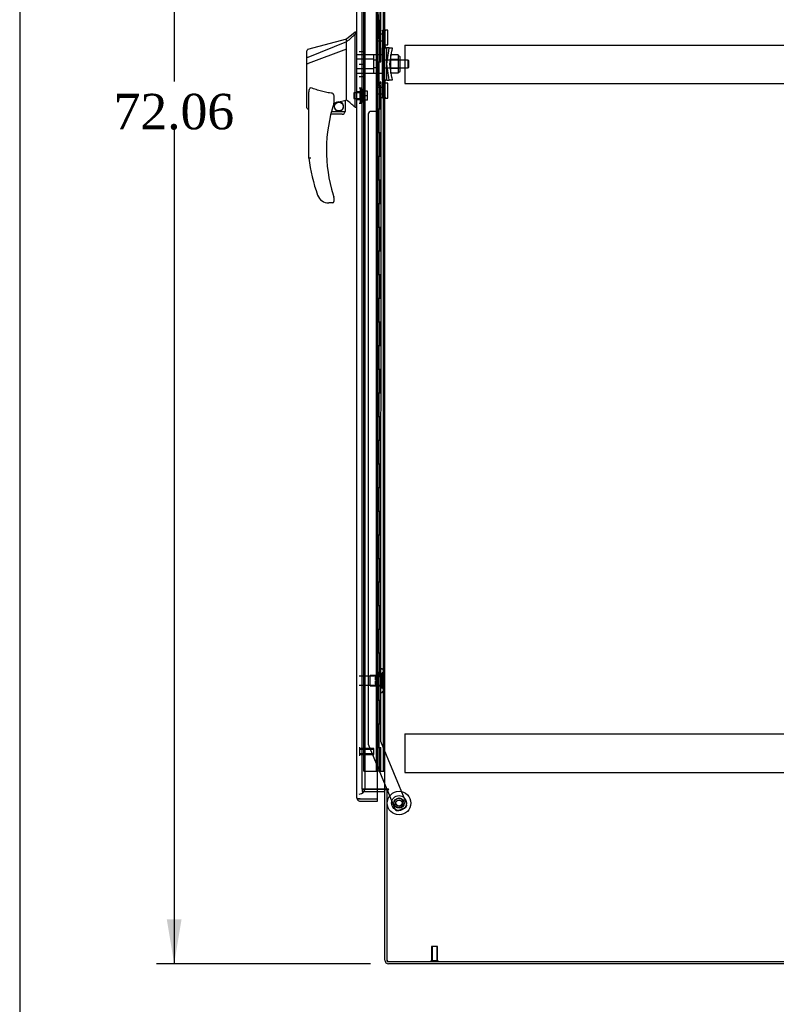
# Model space of a CAD drawing. Header units: inches. Extents: x 1 to 359, y -2 to 239.
# Tile 3 of 18: x 1 to 33, y 81 to 122. Entities that reach past the tile are written whole.
import ezdxf
from ezdxf.enums import TextEntityAlignment as Align
from ezdxf.lldxf.tags import DXFTag

# ---------------------------------------------------------------- set-up
doc = ezdxf.new("R2010")
doc.units = ezdxf.units.IN
doc.header["$MEASUREMENT"] = 0
for name, color, linetype in [('COM53964-5', 7, 'Continuous'), ('COM55523', 7, 'Continuous'), ('COM70220', 7, 'Continuous'), ('COM70838', 7, 'Continuous'), ('COM70839-3', 7, 'Continuous'), ('COM71200-3', 7, 'Continuous'), ('COM71201-6', 7, 'Continuous'), ('COM71202-4', 7, 'Continuous'), ('Default', 7, 'Continuous'), ('HAN86294', 7, 'Continuous'), ('HAN86294_NUT', 7, 'Continuous'), ('HAN86294_SCREW', 7, 'Continuous'), ('HAN86294_WASHER', 7, 'Continuous'), ('HAN_NUT', 7, 'Continuous'), ('NTS18147', 7, 'Continuous'), ('ROL87452', 7, 'Continuous'), ('RVT17786', 7, 'Continuous'), ('RVT19000', 7, 'Continuous'), ('SPC87322', 7, 'Continuous'), ('STD26122', 7, 'Continuous'), ('STD26258', 7, 'Continuous'), ('WAF25376', 7, 'Continuous'), ('WAM30038', 7, 'Continuous')]:
    doc.layers.add(name, color=color, linetype=linetype)
doc.styles.add('SEACAD_Times_New_Roman', font='times.ttf')
tags = doc.linetypes.add('HIDDEN2', pattern=[0.1875, 0.125, -0.0625]).pattern_tags.tags
tags[6:7] = [DXFTag(74, 4), DXFTag(75, 0), DXFTag(340, '0'), DXFTag(46, 0.0), DXFTag(50, 0.0), DXFTag(44, 0.0), DXFTag(45, 0.0)]
tags[4:5] = [DXFTag(74, 4), DXFTag(75, 0), DXFTag(340, '0'), DXFTag(46, 0.0), DXFTag(50, 0.0), DXFTag(44, 0.0), DXFTag(45, 0.0)]
doc.dimstyles.new('HAMMOND_(STH_-_300x200)', dxfattribs={"dimtxt": 1.5, "dimasz": 1.875, "dimexe": 0.75, "dimexo": 0.75, "dimgap": 0.375, "dimtad": 0, "dimtih": 1, "dimtoh": 1, "dimzin": 0, "dimdsep": 46, "dimtxsty": 'SEACAD_Times_New_Roman', "dimblk1": '_SE_FILLED', "dimblk2": '_SE_FILLED', "dimsah": 1, "dimcen": 0.75, "dimadec": 0, "dimazin": 0, "dimtfac": 0.8, "dimtofl": 0, "dimtmove": 0, "dimatfit": 3, "dimfxl": 1, "dimtolj": 1, "dimtzin": 0, "dimarcsym": 0})

# ---------------------------------------------------------------- blocks, each defined once
blk = doc.blocks.new('SE4')
at = {"layer": 'COM53964-5', "color": 7, "linetype": 'HIDDEN2'}
for p, q in [((17.61, 121.248), (17.61, 121.11)), ((17.61, 121.248), (51.985, 121.248)), ((17.61, 121.11), (17.61, 119.761)), ((17.61, 119.761), (17.61, 119.623)), ((17.61, 119.623), (51.985, 119.623)), ((17.61, 92.118), (17.61, 91.98)), ((17.61, 92.118), (51.985, 92.118)), ((17.61, 91.98), (17.61, 90.631)), ((17.61, 90.631), (17.61, 90.493)), ((17.61, 90.493), (51.985, 90.493))]:
    blk.add_line(p, q, dxfattribs=at)
at = {"layer": 'COM55523', "color": 7, "linetype": 'HIDDEN2'}
for p, q in [((15.875, 90.543), (15.875, 150.543)), ((16.415, 90.543), (16.415, 150.543)), ((16.42, 150.552), (16.42, 90.543)), ((16.52, 90.543), (16.52, 150.552)), ((16.706, 90.543), (16.706, 150.543)), ((16.47, 121.543), (16.47, 122.543)), ((16.511, 121.543), (16.511, 122.543)), ((16.415, 121.543), (16.47, 121.543)), ((16.459, 121.543), (16.587, 121.543)), ((16.459, 120.543), (16.459, 121.543)), ((16.556, 120.543), (16.556, 121.543)), ((16.582, 121.543), (16.582, 120.543)), ((16.587, 120.543), (16.587, 121.543)), ((16.415, 120.543), (16.47, 120.543)), ((16.459, 120.543), (16.587, 120.543)), ((16.47, 119.543), (16.47, 120.543)), ((16.511, 119.543), (16.511, 120.543)), ((16.415, 119.543), (16.47, 119.543)), ((16.459, 119.543), (16.587, 119.543)), ((16.459, 118.543), (16.459, 119.543)), ((16.556, 118.543), (16.556, 119.543)), ((16.582, 119.543), (16.582, 118.543)), ((16.587, 118.543), (16.587, 119.543)), ((16.415, 118.543), (16.47, 118.543)), ((16.459, 118.543), (16.587, 118.543)), ((16.47, 117.543), (16.47, 118.543)), ((16.511, 117.543), (16.511, 118.543)), ((16.415, 117.543), (16.47, 117.543)), ((16.459, 117.543), (16.587, 117.543)), ((16.459, 116.543), (16.459, 117.543)), ((16.556, 116.543), (16.556, 117.543)), ((16.582, 117.543), (16.582, 116.543)), ((16.587, 116.543), (16.587, 117.543)), ((16.415, 116.543), (16.47, 116.543)), ((16.459, 116.543), (16.587, 116.543)), ((16.47, 115.543), (16.47, 116.543)), ((16.511, 115.543), (16.511, 116.543)), ((16.415, 115.543), (16.47, 115.543)), ((16.459, 115.543), (16.587, 115.543)), ((16.459, 114.543), (16.459, 115.543)), ((16.556, 114.543), (16.556, 115.543)), ((16.582, 115.543), (16.582, 114.543)), ((16.587, 114.543), (16.587, 115.543)), ((16.415, 114.543), (16.47, 114.543)), ((16.459, 114.543), (16.587, 114.543)), ((16.47, 113.543), (16.47, 114.543)), ((16.511, 113.543), (16.511, 114.543)), ((16.415, 113.543), (16.47, 113.543)), ((16.459, 113.543), (16.587, 113.543)), ((16.459, 112.543), (16.459, 113.543)), ((16.556, 112.543), (16.556, 113.543)), ((16.582, 113.543), (16.582, 112.543)), ((16.587, 112.543), (16.587, 113.543)), ((16.415, 112.543), (16.47, 112.543)), ((16.459, 112.543), (16.587, 112.543)), ((16.47, 111.543), (16.47, 112.543)), ((16.511, 111.543), (16.511, 112.543)), ((16.415, 111.543), (16.47, 111.543)), ((16.459, 111.543), (16.587, 111.543)), ((16.459, 110.543), (16.459, 111.543)), ((16.556, 110.543), (16.556, 111.543)), ((16.582, 111.543), (16.582, 110.543)), ((16.587, 110.543), (16.587, 111.543)), ((16.415, 110.543), (16.47, 110.543)), ((16.459, 110.543), (16.587, 110.543)), ((16.47, 109.543), (16.47, 110.543)), ((16.511, 109.543), (16.511, 110.543)), ((16.415, 109.543), (16.47, 109.543)), ((16.459, 109.543), (16.587, 109.543)), ((16.459, 108.543), (16.459, 109.543)), ((16.556, 108.543), (16.556, 109.543)), ((16.582, 109.543), (16.582, 108.543)), ((16.587, 108.543), (16.587, 109.543)), ((16.415, 108.543), (16.47, 108.543)), ((16.459, 108.543), (16.587, 108.543)), ((16.47, 107.543), (16.47, 108.543)), ((16.511, 107.543), (16.511, 108.543)), ((16.415, 107.543), (16.47, 107.543)), ((16.459, 107.543), (16.587, 107.543)), ((16.459, 106.543), (16.459, 107.543)), ((16.556, 106.543), (16.556, 107.543)), ((16.582, 107.543), (16.582, 106.543)), ((16.587, 106.543), (16.587, 107.543)), ((16.415, 106.543), (16.47, 106.543)), ((16.459, 106.543), (16.587, 106.543)), ((16.47, 105.543), (16.47, 106.543)), ((16.511, 105.543), (16.511, 106.543)), ((16.415, 105.543), (16.47, 105.543)), ((16.459, 105.543), (16.587, 105.543)), ((16.459, 104.543), (16.459, 105.543)), ((16.556, 104.543), (16.556, 105.543)), ((16.582, 105.543), (16.582, 104.543)), ((16.587, 104.543), (16.587, 105.543)), ((16.415, 104.543), (16.47, 104.543)), ((16.459, 104.543), (16.587, 104.543)), ((16.47, 103.543), (16.47, 104.543)), ((16.511, 103.543), (16.511, 104.543)), ((16.415, 103.543), (16.47, 103.543)), ((16.459, 103.543), (16.587, 103.543)), ((16.459, 102.543), (16.459, 103.543)), ((16.556, 102.543), (16.556, 103.543)), ((16.582, 103.543), (16.582, 102.543)), ((16.587, 102.543), (16.587, 103.543)), ((16.415, 102.543), (16.47, 102.543)), ((16.459, 102.543), (16.587, 102.543)), ((16.47, 101.543), (16.47, 102.543)), ((16.511, 101.543), (16.511, 102.543)), ((16.415, 101.543), (16.47, 101.543)), ((16.459, 101.543), (16.587, 101.543)), ((16.459, 100.543), (16.459, 101.543)), ((16.556, 100.543), (16.556, 101.543)), ((16.582, 101.543), (16.582, 100.543)), ((16.587, 100.543), (16.587, 101.543)), ((16.415, 100.543), (16.47, 100.543)), ((16.459, 100.543), (16.587, 100.543)), ((16.47, 99.543), (16.47, 100.543)), ((16.511, 99.543), (16.511, 100.543)), ((16.415, 99.543), (16.47, 99.543)), ((16.459, 99.543), (16.587, 99.543)), ((16.459, 98.543), (16.459, 99.543)), ((16.556, 98.543), (16.556, 99.543)), ((16.582, 99.543), (16.582, 98.543)), ((16.587, 98.543), (16.587, 99.543)), ((16.415, 98.543), (16.47, 98.543)), ((16.459, 98.543), (16.587, 98.543)), ((16.47, 97.543), (16.47, 98.543)), ((16.511, 97.543), (16.511, 98.543)), ((16.415, 97.543), (16.47, 97.543)), ((16.459, 97.543), (16.587, 97.543)), ((16.459, 96.543), (16.459, 97.543)), ((16.556, 96.543), (16.556, 97.543)), ((16.582, 97.543), (16.582, 96.543)), ((16.587, 96.543), (16.587, 97.543)), ((16.415, 96.543), (16.47, 96.543)), ((16.459, 96.543), (16.587, 96.543)), ((16.47, 95.543), (16.47, 96.543)), ((16.511, 95.543), (16.511, 96.543)), ((16.415, 95.543), (16.47, 95.543)), ((16.459, 95.543), (16.587, 95.543)), ((16.459, 94.543), (16.459, 95.543)), ((16.556, 94.543), (16.556, 95.543)), ((16.582, 95.543), (16.582, 94.543)), ((16.587, 94.543), (16.587, 95.543)), ((16.415, 94.543), (16.47, 94.543)), ((16.459, 94.543), (16.587, 94.543)), ((16.47, 93.543), (16.47, 94.543)), ((16.511, 93.543), (16.511, 94.543)), ((16.415, 93.543), (16.47, 93.543)), ((16.459, 93.543), (16.587, 93.543)), ((16.459, 92.543), (16.459, 93.543)), ((16.556, 92.543), (16.556, 93.543)), ((16.582, 93.543), (16.582, 92.543)), ((16.587, 92.543), (16.587, 93.543)), ((16.415, 92.543), (16.47, 92.543)), ((16.459, 92.543), (16.587, 92.543)), ((16.47, 91.543), (16.47, 92.543)), ((16.511, 91.543), (16.511, 92.543)), ((16.415, 91.543), (16.47, 91.543)), ((16.459, 90.543), (16.459, 91.543)), ((16.459, 91.543), (16.587, 91.543)), ((16.556, 90.543), (16.556, 91.543)), ((16.582, 91.543), (16.582, 90.543)), ((16.587, 90.543), (16.587, 91.543)), ((15.875, 90.543), (16.39, 90.543)), ((16.39, 90.543), (16.415, 90.543)), ((16.415, 90.543), (16.42, 90.543)), ((16.459, 90.543), (16.42, 90.543)), ((16.582, 90.543), (16.459, 90.543)), ((16.582, 90.543), (16.706, 90.543)), ((16.706, 90.543), (16.768, 90.543))]:
    blk.add_line(p, q, dxfattribs=at)
at = {"layer": 'COM70220', "color": 7, "linetype": 'HIDDEN2'}
for p, q in [((15.926, 90.076), (15.926, 151.011)), ((15.926, 89.826), (15.926, 90.076))]:
    blk.add_line(p, q, dxfattribs=at)
blk.add_arc((15.676, 89.826), 0.25, 270, 0, dxfattribs=at)
at = {"layer": 'COM70838', "color": 7, "linetype": 'HIDDEN2'}
for p, q in [((16.658, 121.844), (16.658, 121.881)), ((16.658, 121.881), (16.783, 121.881)), ((16.658, 121.844), (16.658, 121.131)), ((16.783, 121.881), (16.783, 121.844)), ((16.783, 121.186), (16.783, 121.844)), ((16.658, 119.756), (16.658, 121.131)), ((16.658, 121.131), (16.716, 121.131)), ((16.716, 119.756), (16.716, 121.131)), ((16.716, 121.131), (16.841, 121.131)), ((16.841, 119.756), (16.841, 121.131)), ((16.943, 121.131), (16.841, 121.131)), ((16.843, 120.443), (16.925, 121.006)), ((16.925, 121.006), (16.943, 121.131)), ((16.943, 121.131), (17.07, 121.131)), ((16.97, 120.443), (17.052, 121.006)), ((17.07, 121.131), (17.052, 121.006)), ((16.925, 119.881), (16.843, 120.443)), ((17.052, 119.881), (16.97, 120.443)), ((16.716, 119.756), (16.658, 119.756)), ((16.658, 119.756), (16.658, 119.042)), ((16.841, 119.756), (16.716, 119.756)), ((16.783, 119.042), (16.783, 119.728)), ((16.841, 119.756), (16.943, 119.756)), ((16.943, 119.756), (16.925, 119.881)), ((17.07, 119.756), (16.943, 119.756)), ((17.052, 119.881), (17.07, 119.756)), ((16.658, 119.006), (16.658, 119.042)), ((16.783, 119.006), (16.658, 119.006)), ((16.783, 119.042), (16.783, 119.006))]:
    blk.add_line(p, q, dxfattribs=at)
for centre, start, end in [((16.9, 121.186), 180, 208.0398), ((16.9, 119.728), 166.4554, 180)]:
    blk.add_arc(centre, 0.117, start, end, dxfattribs=at)
at = {"layer": 'COM70839-3', "color": 7, "linetype": 'HIDDEN2'}
for p, q in [((16.596, 121.194), (16.583, 149.071)), ((16.525, 122.319), (16.526, 121.306)), ((16.526, 119.58), (16.525, 118.568)), ((16.596, 119.693), (16.583, 91.815)), ((16.064, 118.318), (16.052, 91.735)), ((16.4, 118.443), (16.189, 118.443)), ((16.061, 91.687), (16.851, 89.779)), ((16.583, 91.815), (17.682, 89.159)), ((16.863, 89.749), (17.191, 88.956)), ((17.614, 88.995), (17.355, 88.888))]:
    blk.add_line(p, q, dxfattribs=at)
at = {"layer": 'COM70839-3', "color": 7, "linetype": 'Continuous'}
blk.add_line((16.851, 89.779), (16.863, 89.749), dxfattribs=at)
at = {"layer": 'COM70839-3', "color": 7, "linetype": 'HIDDEN2'}
blk.add_circle((17.363, 89.195), 0.129, dxfattribs=at)
for centre, start, end in [((16.651, 121.306), 180.0275, 243.9236), ((16.651, 119.58), 116.0764, 179.9725), ((16.189, 118.318), 89.9725, 179.9725), ((16.4, 118.568), 269.9725, 359.9725), ((16.177, 91.734), 179.9725, 202.4845), ((17.567, 89.111), 292.4845, 22.4845), ((17.307, 89.003), 202.4845, 292.4845)]:
    blk.add_arc(centre, 0.125, start, end, dxfattribs=at)
at = {"layer": 'COM71200-3', "color": 7, "linetype": 'HIDDEN2'}
for p, q in [((15.801, 89.779), (15.801, 151.089)), ((16.456, 89.779), (15.801, 89.779))]:
    blk.add_line(p, q, dxfattribs=at)
at = {"layer": 'COM71200-3', "color": 7, "linetype": 'Continuous'}
for p, q in [((16.768, 89.779), (16.768, 151.089)), ((16.72, 89.779), (16.456, 89.779)), ((16.72, 89.779), (16.768, 89.779)), ((16.911, 89.779), (16.768, 89.779)), ((16.911, 89.749), (16.863, 89.749)), ((16.863, 82.499), (16.863, 89.749)), ((16.863, 82.499), (52.733, 82.499))]:
    blk.add_line(p, q, dxfattribs=at)
blk.add_arc((16.911, 89.764), 0.015, 270, 90, dxfattribs=at)
at = {"layer": 'COM71201-6', "color": 7, "linetype": 'HIDDEN2'}
for p, q in [((15.801, 89.779), (15.801, 89.684)), ((15.801, 89.779), (16.456, 89.779)), ((15.801, 89.684), (16.456, 89.684))]:
    blk.add_line(p, q, dxfattribs=at)
at = {"layer": 'COM71201-6', "color": 7, "linetype": 'Continuous'}
for p, q in [((16.456, 89.779), (16.72, 89.779)), ((16.456, 89.684), (16.72, 89.684)), ((16.768, 82.547), (16.768, 89.749)), ((16.863, 89.749), (16.768, 89.749)), ((52.685, 82.404), (16.911, 82.404))]:
    blk.add_line(p, q, dxfattribs=at)
for centre, radius, start, end in [((16.72, 89.636), 0.143, 52.2051, 90), ((16.72, 89.636), 0.048, 0, 90), ((16.911, 82.547), 0.143, 180, 270)]:
    blk.add_arc(centre, radius, start, end, dxfattribs=at)
at = {"layer": 'COM71201-6', "color": 7, "linetype": 'HIDDEN2'}
blk.add_arc((16.911, 82.547), 0.048, 180, 270, dxfattribs=at)
at = {"layer": 'COM71202-4', "color": 7, "linetype": 'Continuous'}
for p, q in [((15.581, 89.42), (15.581, 151.666)), ((16.456, 89.372), (16.456, 151.714)), ((15.581, 89.42), (15.581, 89.42)), ((15.581, 89.42), (15.581, 89.42)), ((15.661, 89.372), (15.61, 89.333)), ((15.724, 89.372), (15.61, 89.372)), ((15.661, 89.372), (15.724, 89.372)), ((15.724, 89.372), (15.724, 89.372)), ((15.724, 89.372), (16.456, 89.372)), ((15.724, 89.372), (16.456, 89.372)), ((15.724, 89.277), (16.456, 89.277)), ((16.456, 89.277), (16.456, 89.372))]:
    blk.add_line(p, q, dxfattribs=at)
for start, end in [(180, 180.0762), (180.1561, 217.5036), (217.5036, 270)]:
    blk.add_arc((15.724, 89.42), 0.143, start, end, dxfattribs=at)
blk.add_open_spline([(15.61, 89.372), (15.601, 89.38), (15.593, 89.388), (15.586, 89.4), (15.584, 89.404), (15.581, 89.412), (15.581, 89.416), (15.581, 89.42)], degree=3, knots=[0, 0, 0, 0, 0.5, 0.5, 0.75, 0.75, 1, 1, 1, 1], dxfattribs=at)
at = {"layer": 'HAN86294', "color": 7, "linetype": 'Continuous'}
for p, q in [((15.501, 121.793), (15.146, 121.493)), ((15.581, 121.793), (15.498, 121.793)), ((15.501, 121.793), (15.501, 121.691)), ((15.501, 121.632), (15.501, 121.691)), ((15.501, 121.545), (15.501, 121.632)), ((15.146, 121.493), (13.498, 121.052)), ((15.146, 121.381), (13.51, 120.725)), ((15.146, 121.381), (15.146, 121.493)), ((15.146, 121.234), (15.146, 121.381)), ((15.146, 121.14), (15.146, 121.234)), ((15.501, 119.055), (15.501, 121.545)), ((13.466, 120.7), (13.466, 120.997)), ((15.146, 121.067), (13.522, 120.464)), ((15.146, 121.067), (15.146, 121.14)), ((15.146, 119.182), (15.146, 121.067)), ((13.466, 120.466), (13.466, 120.7)), ((13.466, 118.593), (13.466, 120.466)), ((13.52, 120.464), (13.522, 120.464)), ((13.546, 116.46), (13.546, 119.131)), ((15.146, 119.036), (15.146, 119.182)), ((14.606, 119.05), (14.606, 118.787)), ((14.606, 118.801), (14.733, 118.83)), ((14.816, 118.849), (15.051, 118.904)), ((15.081, 118.907), (15.146, 118.923)), ((15.081, 118.907), (15.081, 118.908)), ((15.081, 118.908), (15.081, 118.443)), ((15.146, 118.923), (15.146, 119.036)), ((15.501, 118.65), (15.501, 119.055)), ((13.54, 118.535), (13.546, 118.537)), ((14.956, 118.318), (14.475, 118.318)), ((14.507, 118.443), (15.081, 118.443)), ((15.501, 118.625), (15.501, 118.65)), ((15.501, 118.623), (15.581, 118.623)), ((14.108, 114.658), (14.107, 114.656)), ((14.546, 114.568), (14.391, 114.568)), ((14.606, 114.806), (14.606, 114.628))]:
    blk.add_line(p, q, dxfattribs=at)
at = {"layer": 'HAN86294', "color": 7, "linetype": 'HIDDEN2'}
for p, q in [((16.283, 120.839), (15.581, 120.839)), ((16.283, 120.839), (16.283, 120.643)), ((16.283, 120.643), (15.581, 120.643)), ((16.283, 120.643), (16.283, 120.244)), ((16.408, 120.603), (16.283, 120.603)), ((16.408, 120.603), (16.408, 120.443)), ((16.408, 120.443), (16.408, 120.283)), ((17.743, 120.603), (16.783, 120.603)), ((17.743, 120.283), (17.743, 120.603)), ((17.773, 120.573), (17.743, 120.603)), ((17.773, 120.313), (17.773, 120.573)), ((16.283, 120.244), (15.581, 120.244)), ((16.283, 120.048), (15.581, 120.048)), ((16.408, 120.283), (16.283, 120.283)), ((16.283, 120.244), (16.283, 120.048)), ((16.783, 120.283), (17.743, 120.283)), ((17.743, 120.283), (17.773, 120.313)), ((15.706, 119.268), (15.581, 119.268)), ((15.706, 119.268), (15.706, 118.943)), ((15.581, 118.943), (15.706, 118.943))]:
    blk.add_line(p, q, dxfattribs=at)
at = {"layer": 'HAN86294', "color": 7, "linetype": 'Continuous'}
blk.add_circle((14.819, 118.647), 0.188, dxfattribs=at)
for centre, radius, start, end in [((13.526, 120.997), 0.06, 105.824, 180.0185), ((13.51, 120.824), 0.361, 262.9065, 271.5232), ((20.71, 116.797), 6.417, 162.105, 197.0102), ((14.546, 118.787), 0.06, 342.105, 0), ((14.819, 118.647), 0.202, 115.2676, 90.8956), ((14.557, 119.775), 0.961, 280.5316, 285.6316), ((-21.265, 75.477), 56.686, 49.5649, 50.0347), ((13.526, 118.593), 0.06, 179.9998, 283.6214), ((14.956, 118.443), 0.125, 270, 310.5358), ((14.956, 118.443), 0.125, 310.5358, 346.1135), ((14.956, 118.443), 0.125, 346.1135, 0), ((20.886, 117.396), 7.4, 187.261, 199.7146), ((14.391, 115.068), 0.5, 199.7146, 235.4377), ((14.391, 115.068), 0.5, 235.4377, 270), ((14.546, 114.628), 0.06, 270, 0), ((14.546, 114.806), 0.06, 0, 17.895)]:
    blk.add_arc(centre, radius, start, end, dxfattribs=at)
blk.add_open_spline([(15.501, 121.691), (15.382, 121.588), (15.264, 121.484), (15.146, 121.381)], degree=3, dxfattribs=at)
for points, knots in [([(13.51, 120.725), (13.498, 120.724), (13.486, 120.72), (13.47, 120.711), (13.466, 120.706), (13.466, 120.7)], [0, 0, 0, 0, 0.5, 0.5, 1, 1, 1, 1]), ([(13.546, 119.131), (13.546, 119.188), (13.55, 119.246), (13.564, 119.331), (13.571, 119.359), (13.585, 119.4), (13.591, 119.414), (13.603, 119.432), (13.608, 119.437), (13.621, 119.445), (13.629, 119.446), (13.636, 119.443)], [0, 0, 0, 0, 0.5, 0.5, 0.75, 0.75, 0.875, 0.875, 0.9375, 0.9375, 1, 1, 1, 1]), ([(14.546, 119.205), (14.468, 119.215), (14.39, 119.228), (14.236, 119.258), (14.159, 119.275), (14.006, 119.314), (13.931, 119.337), (13.782, 119.386), (13.709, 119.414), (13.636, 119.443)], [0, 0, 0, 0, 0.25, 0.25, 0.5, 0.5, 0.75, 0.75, 1, 1, 1, 1]), ([(14.546, 119.205), (14.55, 119.204), (14.553, 119.203), (14.56, 119.199), (14.563, 119.196), (14.571, 119.188), (14.575, 119.182), (14.582, 119.169), (14.585, 119.162), (14.59, 119.149), (14.593, 119.142), (14.598, 119.121), (14.601, 119.107), (14.604, 119.086), (14.605, 119.079), (14.606, 119.064), (14.606, 119.057), (14.606, 119.05)], [0, 0, 0, 0, 0.0625, 0.0625, 0.125, 0.125, 0.25, 0.25, 0.375, 0.375, 0.5, 0.5, 0.75, 0.75, 0.875, 0.875, 1, 1, 1, 1]), ([(15.051, 118.904), (15.055, 118.905), (15.059, 118.906), (15.066, 118.907), (15.069, 118.908), (15.077, 118.909), (15.081, 118.909), (15.081, 118.908)], [0, 0, 0, 0, 0.25, 0.25, 0.5, 0.5, 1, 1, 1, 1]), ([(13.636, 116.466), (13.63, 116.466), (13.624, 116.465), (13.612, 116.465), (13.607, 116.464), (13.591, 116.463), (13.58, 116.463), (13.568, 116.462), (13.564, 116.461), (13.558, 116.461), (13.555, 116.461), (13.55, 116.461), (13.549, 116.461), (13.546, 116.46), (13.546, 116.46), (13.546, 116.46)], [0, 0, 0, 0, 0.125, 0.125, 0.25, 0.25, 0.5, 0.5, 0.625, 0.625, 0.75, 0.75, 0.875, 0.875, 1, 1, 1, 1]), ([(14.573, 114.919), (14.578, 114.902), (14.584, 114.885), (14.592, 114.859), (14.595, 114.851), (14.598, 114.839), (14.6, 114.835), (14.601, 114.83), (14.602, 114.828), (14.603, 114.826), (14.603, 114.825), (14.603, 114.825)], [0, 0, 0, 0, 0.5, 0.5, 0.75, 0.75, 0.875, 0.875, 0.9375, 0.9375, 1, 1, 1, 1])]:
    blk.add_open_spline(points, degree=3, knots=knots, dxfattribs=at)
at = {"layer": 'HAN86294_NUT', "color": 7, "linetype": 'HIDDEN2'}
for p, q in [((17, 120.827), (17, 120.635)), ((17.325, 120.827), (17, 120.827)), ((17.325, 120.827), (17.325, 120.731)), ((17.375, 120.776), (17.325, 120.776)), ((17.405, 120.141), (17.405, 120.746)), ((17, 120.635), (17, 120.251)), ((17.325, 120.635), (17, 120.635)), ((17.325, 120.731), (17.325, 120.635)), ((17.325, 120.635), (17.325, 120.443)), ((17.325, 120.443), (17.325, 120.251)), ((17, 120.251), (17, 120.059)), ((17.325, 120.251), (17, 120.251)), ((17.325, 120.059), (17, 120.059)), ((17.325, 120.251), (17.325, 120.155)), ((17.325, 120.155), (17.325, 120.059)), ((17.325, 120.111), (17.375, 120.111))]:
    blk.add_line(p, q, dxfattribs=at)
for centre, start, end in [((17.375, 120.746), 0, 90), ((17.375, 120.141), 270, 0)]:
    blk.add_arc(centre, 0.03, start, end, dxfattribs=at)
at = {"layer": 'HAN86294_SCREW', "color": 7, "linetype": 'HIDDEN2'}
for p, q in [((15.451, 119.221), (15.451, 118.989)), ((15.826, 119.221), (15.451, 119.221)), ((15.826, 119.368), (15.826, 118.843)), ((15.896, 119.368), (15.826, 119.368)), ((15.896, 119.368), (15.896, 118.843)), ((16.033, 119.298), (15.896, 119.298)), ((16.033, 119.105), (15.896, 119.105)), ((16.033, 119.105), (16.033, 119.298)), ((16.033, 118.913), (16.033, 119.105)), ((15.451, 118.989), (15.826, 118.989)), ((15.826, 118.843), (15.896, 118.843)), ((16.033, 118.913), (15.896, 118.913))]:
    blk.add_line(p, q, dxfattribs=at)
at = {"layer": 'HAN86294_WASHER', "color": 7, "linetype": 'HIDDEN2'}
for p, q in [((15.736, 119.417), (15.676, 119.417)), ((15.736, 118.794), (15.736, 119.417)), ((15.796, 119.417), (15.736, 119.417)), ((15.736, 118.794), (15.736, 119.417)), ((15.796, 118.794), (15.796, 119.417)), ((15.676, 118.794), (15.736, 118.794)), ((15.736, 118.794), (15.796, 118.794))]:
    blk.add_line(p, q, dxfattribs=at)
at = {"layer": 'HAN_NUT', "color": 7, "linetype": 'HIDDEN2'}
for p, q in [((15.676, 120.973), (15.891, 120.973)), ((15.891, 120.443), (15.891, 120.973)), ((15.676, 120.443), (15.891, 120.443)), ((15.891, 119.913), (15.891, 120.443)), ((15.676, 119.913), (15.891, 119.913))]:
    blk.add_line(p, q, dxfattribs=at)
at = {"layer": 'NTS18147', "color": 7, "linetype": 'HIDDEN2'}
for p, q in [((16.146, 94.152), (16.146, 94.592)), ((16.584, 94.592), (16.146, 94.592)), ((16.584, 94.867), (16.584, 94.872)), ((16.647, 94.872), (16.584, 94.872)), ((16.584, 94.867), (16.584, 94.679)), ((16.584, 94.867), (16.647, 94.867)), ((16.584, 94.679), (16.584, 94.561)), ((16.647, 94.679), (16.584, 94.679)), ((16.584, 94.561), (16.584, 94.183)), ((16.584, 94.561), (16.647, 94.561)), ((16.647, 94.867), (16.647, 94.872)), ((16.647, 94.561), (16.647, 94.679)), ((16.709, 94.718), (16.709, 94.773)), ((16.146, 94.152), (16.584, 94.152)), ((16.584, 94.183), (16.584, 94.065)), ((16.647, 94.183), (16.584, 94.183)), ((16.647, 94.065), (16.647, 94.183)), ((16.584, 94.065), (16.584, 93.877)), ((16.584, 94.065), (16.647, 94.065)), ((16.584, 93.877), (16.584, 93.872)), ((16.647, 93.877), (16.584, 93.877)), ((16.584, 93.872), (16.647, 93.872)), ((16.647, 93.877), (16.647, 93.872)), ((16.709, 93.971), (16.709, 94.026))]:
    blk.add_line(p, q, dxfattribs=at)
blk.add_arc((16.39, 94.372), 0.318, 323.6338, 36.3662, dxfattribs=at)
for centre, start_param, end_param in [((16.39, 94.773), 2.506883, 3.776302), ((16.39, 94.718), 2.506883, 3.141593), ((16.39, 94.026), 3.141593, 3.776302), ((16.39, 93.971), 2.506883, 3.776302)]:
    blk.add_ellipse(centre, major_axis=(-0.318, 0), ratio=0.5, start_param=start_param, end_param=end_param, dxfattribs=at)
at = {"layer": 'ROL87452', "color": 7, "linetype": 'HIDDEN2'}
for radius in [0.5, 0.206]:
    blk.add_circle((17.363, 89.195), radius, dxfattribs=at)
at = {"layer": 'RVT17786', "color": 7, "linetype": 'HIDDEN2'}
blk.add_circle((17.363, 89.195), 0.217, dxfattribs=at)
at = {"layer": 'RVT19000', "color": 7, "linetype": 'HIDDEN2'}
for p, q in [((16.446, 121.428), (16.446, 121.709)), ((16.658, 121.709), (16.446, 121.709)), ((16.783, 121.764), (16.658, 121.764)), ((16.783, 121.881), (16.783, 121.881)), ((16.896, 121.881), (16.783, 121.881)), ((16.896, 121.256), (16.896, 121.881)), ((16.446, 121.428), (16.658, 121.428)), ((16.658, 121.374), (16.783, 121.374)), ((16.783, 121.256), (16.896, 121.256)), ((16.783, 119.513), (16.658, 119.513)), ((16.896, 119.63), (16.783, 119.63)), ((16.896, 119.005), (16.896, 119.63)), ((16.446, 119.177), (16.446, 119.458)), ((16.658, 119.458), (16.446, 119.458)), ((16.446, 119.177), (16.658, 119.177)), ((16.658, 119.123), (16.783, 119.123)), ((16.783, 119.005), (16.783, 119.006)), ((16.783, 119.005), (16.896, 119.005))]:
    blk.add_line(p, q, dxfattribs=at)
at = {"layer": 'SPC87322', "color": 7, "linetype": 'HIDDEN2'}
for p, q in [((16.658, 120.836), (16.283, 120.836)), ((16.783, 120.681), (16.658, 120.681)), ((16.783, 120.671), (16.658, 120.671)), ((16.283, 120.051), (16.658, 120.051)), ((16.783, 120.216), (16.658, 120.216)), ((16.783, 120.206), (16.658, 120.206))]:
    blk.add_line(p, q, dxfattribs=at)
at = {"layer": 'STD26122', "color": 7, "linetype": 'HIDDEN2'}
for p, q in [((16.641, 94.557), (15.676, 94.557)), ((16.641, 94.557), (16.641, 94.187)), ((16.676, 94.522), (16.641, 94.557)), ((16.676, 94.222), (16.676, 94.522)), ((15.676, 94.187), (16.641, 94.187)), ((16.641, 94.187), (16.676, 94.222))]:
    blk.add_line(p, q, dxfattribs=at)
at = {"layer": 'STD26258', "color": 7, "linetype": 'HIDDEN2'}
for p, q in [((15.707, 91.528), (15.676, 91.528)), ((15.676, 91.216), (15.707, 91.216)), ((15.707, 91.216), (15.707, 91.528)), ((16.301, 91.497), (15.707, 91.497)), ((16.301, 91.466), (15.707, 91.466)), ((16.301, 91.278), (15.707, 91.278)), ((15.707, 91.247), (16.301, 91.247)), ((16.301, 91.247), (16.301, 91.497)), ((18.988, 83.124), (18.738, 83.124)), ((18.738, 83.124), (18.738, 82.53)), ((18.768, 83.124), (18.768, 82.53)), ((18.957, 83.124), (18.957, 82.53)), ((18.988, 82.53), (18.988, 83.124)), ((19.019, 82.53), (18.707, 82.53)), ((18.707, 82.53), (18.707, 82.499)), ((19.019, 82.499), (19.019, 82.53))]:
    blk.add_line(p, q, dxfattribs=at)
at = {"layer": 'WAF25376', "color": 7, "linetype": 'HIDDEN2'}
for radius in [0.315, 0.14]:
    blk.add_circle((17.363, 89.195), radius, dxfattribs=at)
at = {"layer": 'WAM30038', "color": 7, "linetype": 'HIDDEN2'}
for p, q in [((16.371, 94.546), (16.371, 94.6)), ((16.416, 94.574), (16.371, 94.546)), ((16.371, 94.521), (16.416, 94.549)), ((16.371, 94.546), (16.387, 94.533)), ((16.371, 94.39), (16.371, 94.521)), ((16.387, 94.533), (16.426, 94.558)), ((16.435, 94.747), (16.435, 93.997)), ((16.459, 94.747), (16.435, 94.747)), ((16.459, 94.747), (16.459, 93.997)), ((16.416, 94.39), (16.371, 94.39)), ((16.371, 94.223), (16.371, 94.355)), ((16.371, 94.355), (16.416, 94.355)), ((16.416, 94.195), (16.371, 94.223)), ((16.387, 94.211), (16.371, 94.198)), ((16.371, 94.144), (16.371, 94.198)), ((16.371, 94.198), (16.416, 94.17)), ((16.425, 94.187), (16.387, 94.211)), ((16.435, 93.997), (16.459, 93.997))]:
    blk.add_line(p, q, dxfattribs=at)
for centre, radius, start, end in [((15.85, 95.275), 0.85, 311.7058, 313.4493), ((16.417, 94.372), 0.0181, 1.7718, 93.073), ((16.417, 94.373), 0.0182, 267.1609, 357.9942), ((15.848, 93.466), 0.854, 46.5547, 48.2901)]:
    blk.add_arc(centre, radius, start, end, dxfattribs=at)
for points, knots in [([(16.371, 94.6), (16.384, 94.612), (16.397, 94.623), (16.409, 94.635), (16.412, 94.637), (16.414, 94.638), (16.416, 94.64)], [0, 0, 0, 0, 0.858552, 0.858552, 0.858552, 1, 1, 1, 1]), ([(16.429, 94.579), (16.429, 94.579), (16.428, 94.579), (16.424, 94.579), (16.42, 94.577), (16.416, 94.574)], [0.4389304, 0.4389304, 0.4389304, 0.4389304, 0.5, 0.5, 1, 1, 1, 1]), ([(16.416, 94.549), (16.418, 94.551), (16.42, 94.552), (16.424, 94.556), (16.426, 94.558), (16.43, 94.562), (16.432, 94.565), (16.434, 94.57), (16.435, 94.572), (16.435, 94.574)], [0, 0, 0, 0, 0.25, 0.25, 0.5, 0.5, 0.75, 0.75, 1, 1, 1, 1]), ([(16.416, 94.104), (16.414, 94.106), (16.412, 94.108), (16.409, 94.109), (16.397, 94.121), (16.384, 94.132), (16.371, 94.144)], [0, 0, 0, 0, 0.141448, 0.141448, 0.141448, 1, 1, 1, 1]), ([(16.435, 94.17), (16.435, 94.172), (16.434, 94.175), (16.432, 94.18), (16.43, 94.182), (16.424, 94.188), (16.42, 94.192), (16.416, 94.195)], [0, 0, 0, 0, 0.25, 0.25, 0.5, 0.5, 1, 1, 1, 1]), ([(16.416, 94.17), (16.418, 94.169), (16.42, 94.168), (16.424, 94.166), (16.426, 94.165), (16.428, 94.165), (16.429, 94.165), (16.429, 94.165)], [0, 0, 0, 0, 0.25, 0.25, 0.5, 0.5, 0.5626015, 0.5626015, 0.5626015, 0.5626015])]:
    blk.add_open_spline(points, degree=3, knots=knots, dxfattribs=at)
blk = doc.blocks.new('DMBLK4657')
at = {"layer": 'Default', "linetype": 'Continuous'}
for points in [[(7.54, 152.589), (8.165, 152.589), (7.853, 154.464)], [(7.54, 84.279), (7.853, 82.404), (8.165, 84.279)]]:
    blk.add_hatch(color=7, dxfattribs=at).paths.add_polyline_path(points)
at = {"layer": 'Default', "color": 7, "linetype": 'Continuous'}
for p, q in [((16.161, 154.464), (7.103, 154.464)), ((7.853, 154.464), (7.853, 119.709)), ((7.853, 117.684), (7.853, 82.404)), ((16.161, 82.404), (7.103, 82.404))]:
    blk.add_line(p, q, dxfattribs=at)
at = {"layer": 'Default', "color": 7, "linetype": 'Continuous', "style": 'SEACAD_Times_New_Roman'}
blk.add_text('72.06', height=1.5, dxfattribs=at).set_placement((5.293, 119.184), align=Align.TOP_LEFT)
blk = doc.blocks.new('_SE_FILLED')
at = {"color": 0}
blk.add_line((0, 0), (-1, 0), dxfattribs=at)
blk.add_solid([(0, 0), (-1, -0.1665), (-1, 0.1665), (0, 0)], dxfattribs=at)
blk = doc.blocks.new('BORDER')
at = {"layer": 'Default', "color": 7, "linetype": 'Continuous'}
blk.add_line((-41.86, 27.86), (-41.86, 0), dxfattribs=at)

msp = doc.modelspace()

# ---------------------------------------------------------------- block references
at = {"layer": 'Default', "color": 7, "xscale": 8.55, "yscale": 8.55, "zscale": 8.55}
msp.add_blockref('BORDER', (359.223, 0.67), dxfattribs=at)
at = {"layer": 'Default'}
msp.add_blockref('SE4', (0, 0), dxfattribs=at)

# ---------------------------------------------------------------- dimensions: what is measured, and where the dimension line sits
at = {"layer": 'Default', "color": 7, "linetype": 'Continuous'}
dim = msp.add_linear_dim(base=(7.853, 154.464), p1=(16.911, 154.464), p2=(16.911, 82.404), angle=270, text='\\A1;<>', dimstyle='HAMMOND_(STH_-_300x200)', dxfattribs=at)
dim.commit()
dim.dimension.update_dxf_attribs({"geometry": 'DMBLK4657', "text_midpoint": (7.853, 118.434), "dimtype": 161})

doc.saveas('drawing.dxf')
